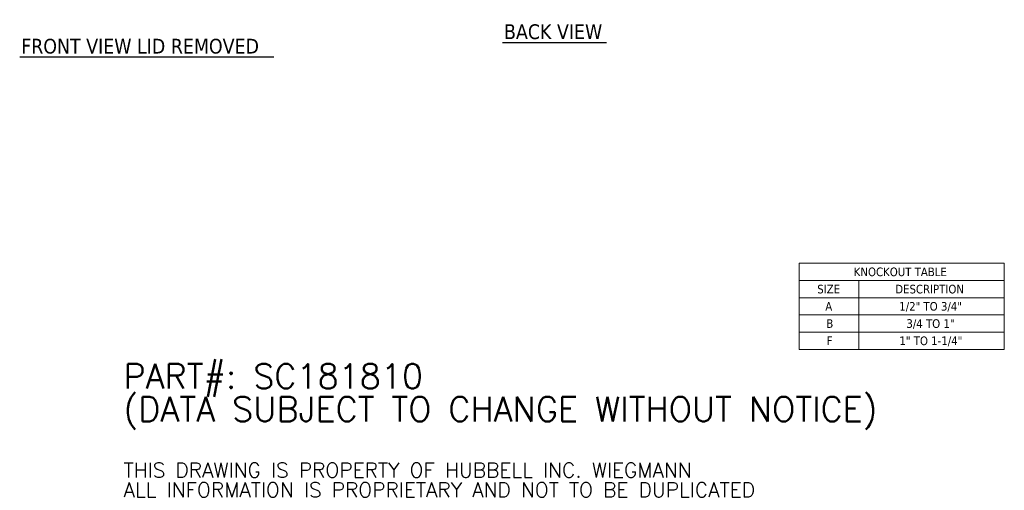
# Model space of a CAD drawing. Header units: inches. Extents: x 7 to 166, y 5 to 101.
# Tile 8 of 13: x 86 to 166, y 5 to 43. Entities that reach past the tile are written whole.
import ezdxf

# ---------------------------------------------------------------- set-up
doc = ezdxf.new("R2010")
doc.units = ezdxf.units.IN
doc.header["$LTSCALE"] = 10
doc.header["$MEASUREMENT"] = 0
doc.layers.get('0').update_dxf_attribs({"lineweight": 0})
doc.layers.add('Symbol (ANSI)', color=7, linetype='Continuous', lineweight=5)
doc.styles.add('Note Text (ANSI)', font='tahoma.ttf')
doc.styles.add('Text Style168', font='tahoma.ttf')

# ---------------------------------------------------------------- blocks, each defined once
blk = doc.blocks.new('Table1')
at = {"layer": 'Symbol (ANSI)'}
for p, q in [((14.9525, 2.3114), (16.62, 2.3114)), ((14.9525, 2.3114), (14.9525, 2.1713)), ((16.62, 2.3114), (16.62, 2.1713)), ((14.9525, 2.1713), (16.62, 2.1713)), ((14.9525, 2.1713), (14.9525, 2.0313)), ((15.4368, 2.1713), (15.4368, 2.0313)), ((16.62, 2.1713), (16.62, 2.0313)), ((14.9525, 2.0313), (16.62, 2.0313)), ((14.9525, 2.0313), (14.9525, 1.6113)), ((15.4368, 2.0313), (15.4368, 1.6113)), ((16.62, 2.0313), (16.62, 1.6113)), ((14.9525, 1.8913), (16.62, 1.8913)), ((14.9525, 1.7513), (16.62, 1.7513)), ((14.9525, 1.6113), (16.62, 1.6113))]:
    blk.add_line(p, q, dxfattribs=at)
at = {"layer": 'Symbol (ANSI)', "char_height": 0.07, "attachment_point": 7, "style": 'Note Text (ANSI)'}
for s, insert in [('KNOCKOUT TABLE', (15.3965, 2.2049)), ('SIZE', (15.0996, 2.0651)), ('DESCRIPTION', (15.7334, 2.0648)), ('A', (15.1649, 1.9263)), ('1/2" TO 3/4"', (15.7661, 1.9172)), ('B', (15.1733, 1.7863)), ('3/4 TO 1"', (15.8241, 1.7772)), ('F', (15.1766, 1.6463)), ('1" TO 1-1/4"', (15.7671, 1.6372))]:
    blk.add_mtext(s, dxfattribs=dict(at, insert=insert))

msp = doc.modelspace()

# ---------------------------------------------------------------- linework, layer by layer
at = {"layer": 'Symbol (ANSI)', "lineweight": 30}
for p, q in [((125.41351, 41.05252), (133.86699, 41.05252)), ((86.16838, 39.879), (106.82219, 39.879))]:
    msp.add_line(p, q, dxfattribs=at)

# ---------------------------------------------------------------- block references
at = {"xscale": 10, "yscale": 10, "zscale": 10}
msp.add_blockref('Table1', (0, 0), dxfattribs=at)

# ---------------------------------------------------------------- texts
at = {"layer": 'Symbol (ANSI)', "char_height": 1.2, "attachment_point": 7, "style": 'Text Style168'}
for s, insert in [('BACK VIEW', (125.53351, 41.30113)), ('FRONT VIEW LID REMOVED', (86.28838, 40.12372))]:
    msp.add_mtext(s, dxfattribs=dict(at, insert=insert))
at = {"layer": 'Symbol (ANSI)', "insert": (94.60994, 8.56258), "char_height": 1, "width": 73.8338711, "attachment_point": 4, "line_spacing_factor": 0.802644, "style": 'Note Text (ANSI)'}
msp.add_mtext('{\\fRomanS|b0|i0|c0|p2;\\H2x;PART#: SC181810\\P(DATA SUBJECT TO CHANGE WITHOUT NOTICE)\\H1.3627x; \\H0.73384x;\\P \\H1.3372x; \\H0.74781x;\\P\\H0.6x;THIS DRAWING IS PROPERTY OF HUBBELL INC. WIEGMANN\\H1.565x; \\H0.63896x;\\PALL INFORMATION IS PROPRIETARY AND NOT TO BE DUPLICATED\\H1.2339x; \\H0.81047x;\\P\\H1.2571x; }', dxfattribs=at)

doc.saveas('drawing.dxf')
